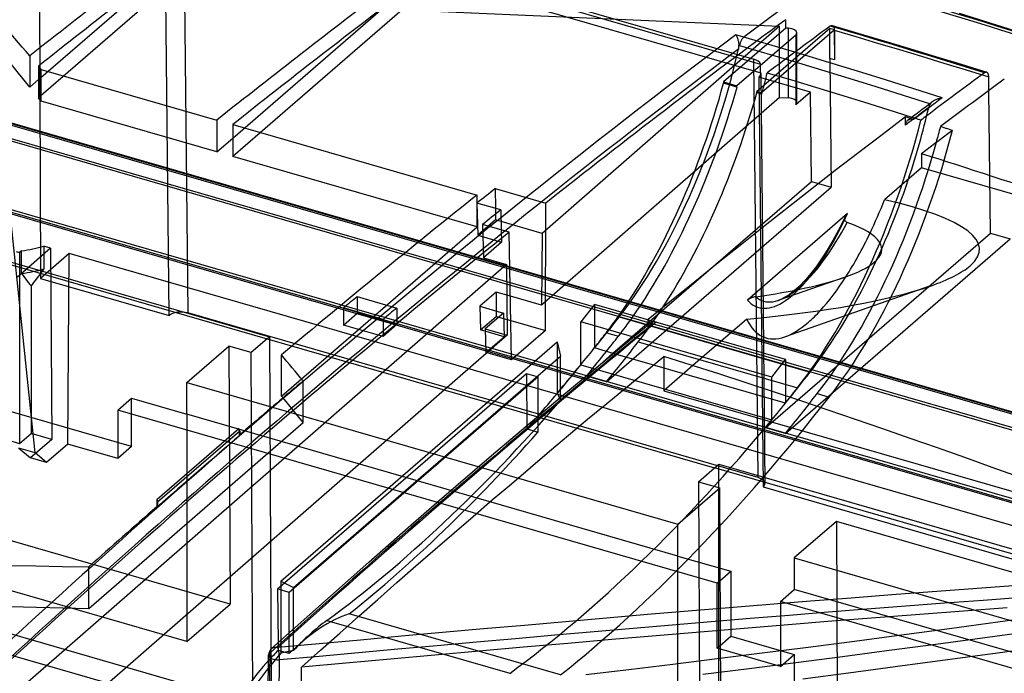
# Model space of a CAD drawing. Header units: millimetres. Extents: x -159 to 301, y 59 to 367.
# Tile 13 of 16: x 88 to 196, y 243 to 314. Entities that reach past the tile are written whole.
import ezdxf

# ---------------------------------------------------------------- set-up
doc = ezdxf.new("R2010")
doc.units = ezdxf.units.MM
doc.layers.add('MAIN-1', color=7, linetype='Continuous')
doc.layers.add('MAIN-2', color=7, linetype='Continuous')

msp = doc.modelspace()

# ---------------------------------------------------------------- linework, layer by layer
at = {"layer": 'MAIN-1'}
for p, q in [((89.54, 306.7), (76.4, 322.83)), ((172.19, 313.15), (172.18, 314.07)), ((177.02, 313.36), (177.06, 313.39)), ((177.06, 313.39), (177.11, 313.41)), ((177.11, 313.41), (177.15, 313.43)), ((177.15, 313.43), (177.19, 313.43)), ((177.19, 313.43), (177.22, 313.43)), ((177.22, 313.43), (177.26, 313.43)), ((177.26, 313.43), (180.08, 312.6)), ((172.19, 313.15), (165.38, 307.26)), ((173.27, 312.39), (166.85, 306.83)), ((172.49, 313.14), (172.19, 313.15)), ((173.27, 312.39), (173.27, 310.59)), ((173.4, 310.69), (173.4, 312.64)), ((180.08, 312.6), (182.9, 311.76)), ((182.9, 311.76), (185.72, 310.91)), ((89.54, 310.1), (89.54, 306.7)), ((185.72, 310.91), (188.54, 310.06)), ((188.54, 310.06), (191.35, 309.19)), ((90.49, 308.98), (90.53, 308.93)), ((90.49, 308.98), (90.49, 305.53)), ((191.35, 309.19), (194.16, 308.32)), ((90.53, 308.93), (90.58, 308.88)), ((90.58, 308.88), (90.62, 308.83)), ((90.62, 308.83), (90.66, 308.78)), ((90.66, 308.78), (90.7, 308.73)), ((90.7, 308.73), (90.75, 308.68)), ((90.75, 308.68), (90.79, 308.63)), ((90.79, 305.16), (90.79, 308.63)), ((90.79, 308.63), (109.99, 303.09)), ((170.15, 308.26), (172.8, 307.48)), ((193.95, 308.28), (193.91, 308.25)), ((193.99, 308.3), (193.95, 308.28)), ((194.02, 308.31), (193.99, 308.3)), ((194.06, 308.32), (194.02, 308.31)), ((194.09, 308.33), (194.06, 308.32)), ((194.12, 308.32), (194.09, 308.33)), ((194.16, 308.32), (194.12, 308.32)), ((194.18, 308.31), (194.16, 308.32)), ((194.21, 308.29), (194.18, 308.31)), ((194.23, 308.27), (194.21, 308.29)), ((194.26, 308.25), (194.23, 308.27)), ((194.28, 308.22), (194.26, 308.25)), ((194.3, 308.19), (194.28, 308.22)), ((194.31, 308.15), (194.3, 308.19)), ((194.33, 308.11), (194.31, 308.15)), ((194.34, 308.07), (194.33, 308.11)), ((194.35, 308.02), (194.34, 308.07)), ((194.36, 307.97), (194.35, 308.02)), ((194.37, 307.92), (194.36, 307.97)), ((194.37, 307.86), (194.37, 307.92)), ((89.54, 306.7), (90.49, 307.53)), ((165.38, 307.26), (165.39, 307.12)), ((165.38, 307.26), (166.85, 306.83)), ((166.85, 306.7), (165.39, 307.12)), ((166.85, 306.7), (166.85, 306.83)), ((169.8, 306.88), (169.02, 306.21)), ((172.8, 307.48), (175.43, 306.68)), ((194.37, 307.81), (194.37, 307.86)), ((194.39, 306.33), (194.37, 307.81)), ((169.02, 306.08), (169.02, 306.21)), ((169.02, 306.21), (169.54, 306.06)), ((169.54, 305.93), (169.02, 306.08)), ((169.54, 306.06), (169.58, 306.1)), ((169.54, 306.06), (169.54, 305.93)), ((175.43, 306.68), (178.07, 305.88)), ((178.07, 305.88), (180.7, 305.07)), ((90.79, 305.16), (90.49, 305.53)), ((109.99, 299.62), (90.79, 305.16)), ((180.7, 305.07), (183.33, 304.25)), ((187.88, 304.66), (187.86, 304.62)), ((187.9, 304.7), (187.88, 304.66)), ((187.91, 304.73), (187.9, 304.7)), ((187.93, 304.77), (187.91, 304.73)), ((187.95, 304.81), (187.93, 304.77)), ((187.97, 304.84), (187.95, 304.81)), ((187.99, 304.87), (187.97, 304.84)), ((187.99, 304.87), (188.03, 304.92)), ((188.03, 304.92), (188.06, 304.97)), ((188.06, 304.97), (188.11, 305.01)), ((188.11, 305.01), (188.15, 305.06)), ((188.15, 305.06), (188.2, 305.1)), ((188.2, 305.1), (188.26, 305.15)), ((183.33, 304.25), (185.96, 303.41)), ((187.83, 304.51), (187.82, 304.47)), ((187.84, 304.55), (187.83, 304.51)), ((187.85, 304.58), (187.84, 304.55)), ((187.86, 304.62), (187.85, 304.58)), ((109.99, 303.09), (109.99, 299.62)), ((111.73, 302.59), (138.43, 294.88)), ((111.73, 302.59), (111.73, 299.12)), ((185.28, 302.55), (185.28, 303.44)), ((185.29, 302.71), (185.28, 302.63)), ((185.28, 302.63), (185.28, 302.55)), ((185.31, 302.78), (185.29, 302.71)), ((185.34, 302.85), (185.31, 302.78)), ((185.37, 302.91), (185.34, 302.85)), ((185.42, 302.98), (185.37, 302.91)), ((185.46, 303.03), (185.42, 302.98)), ((185.52, 303.08), (185.46, 303.03)), ((185.57, 303.11), (185.52, 303.08)), ((185.63, 303.14), (185.57, 303.11)), ((185.7, 303.17), (185.63, 303.14)), ((185.77, 303.19), (185.7, 303.17)), ((185.84, 303.2), (185.77, 303.19)), ((185.91, 303.2), (185.84, 303.2)), ((185.99, 303.19), (185.91, 303.2)), ((186.07, 303.18), (185.99, 303.19)), ((186.14, 303.16), (186.07, 303.18)), ((186.15, 303.16), (186.14, 303.16)), ((186.16, 303.16), (186.15, 303.16)), ((186.15, 303.16), (186.15, 303.16)), ((186.15, 303.16), (186.15, 303.16)), ((186.17, 303.16), (186.16, 303.16)), ((186.16, 303.16), (186.16, 303.16)), ((189.12, 302.4), (189.3, 302.34)), ((189.3, 302.34), (189.48, 302.28)), ((189.43, 301.25), (189.92, 301.62)), ((189.48, 302.28), (189.67, 302.22)), ((189.67, 302.22), (189.85, 302.16)), ((189.85, 302.16), (190.04, 302.1)), ((189.92, 301.62), (190.4, 301.98)), ((190.04, 302.1), (190.22, 302.04)), ((190.22, 302.04), (190.4, 301.98)), ((109.99, 299.62), (111.73, 301.12)), ((187.98, 300.15), (188.46, 300.52)), ((188.46, 300.52), (188.95, 300.88)), ((188.95, 300.88), (189.43, 301.25)), ((187.01, 299.42), (187.49, 299.79)), ((187.01, 299.42), (187.01, 297.86)), ((187.49, 299.79), (187.98, 300.15)), ((135.23, 292.33), (111.73, 299.12)), ((187.01, 297.86), (182.98, 294.37)), ((219.66, 288.44), (187.01, 297.86)), ((140.42, 295.6), (145.94, 294.01)), ((140.42, 295.6), (140.44, 293.43)), ((141.02, 293.27), (138.42, 294.02)), ((145.92, 280.08), (145.94, 294.01)), ((141.02, 293.27), (141.08, 291.07)), ((178.94, 292.88), (168.01, 283.41)), ((178.9, 292.84), (178.85, 292.79)), ((178.89, 292.76), (178.94, 292.88)), ((178.94, 292.88), (178.9, 292.84)), ((145.55, 290.7), (141.06, 291.99)), ((178.61, 292.34), (178.6, 292.31)), ((178.6, 292.31), (178.6, 292.27)), ((178.6, 292.27), (178.61, 292.22)), ((178.62, 292.42), (178.61, 292.38)), ((178.61, 292.38), (178.61, 292.34)), ((178.61, 292.22), (178.62, 292.17)), ((178.64, 292.47), (178.62, 292.42)), ((178.62, 292.18), (178.67, 292.3)), ((178.62, 292.17), (178.64, 292.12)), ((178.66, 292.52), (178.64, 292.47)), ((178.64, 292.12), (178.68, 292.07)), ((178.69, 292.58), (178.66, 292.52)), ((178.67, 292.3), (178.73, 292.41)), ((178.68, 292.07), (178.72, 292.02)), ((178.72, 292.64), (178.69, 292.58)), ((178.76, 292.69), (178.72, 292.64)), ((178.72, 292.02), (178.78, 291.97)), ((178.73, 292.41), (178.78, 292.53)), ((178.81, 292.74), (178.76, 292.69)), ((178.78, 292.53), (178.83, 292.64)), ((178.78, 291.97), (178.85, 291.93)), ((178.85, 292.79), (178.81, 292.74)), ((178.83, 292.64), (178.89, 292.76)), ((178.85, 291.93), (178.91, 291.91)), ((141.94, 290.82), (139.02, 291.67)), ((142.2, 276.86), (141.94, 290.82)), ((145.55, 290.7), (145.47, 282.84)), ((178.58, 285.89), (171.43, 283.39)), ((125.33, 283.79), (129.66, 282.54)), ((125.33, 283.79), (125.33, 282.12)), ((145.47, 282.84), (142.07, 283.82)), ((168.01, 283.41), (168, 283.4)), ((168, 283.4), (168.2, 283.2)), ((168, 283.4), (168, 283.4)), ((168.03, 283.43), (168.01, 283.41)), ((168.01, 283.41), (168.01, 283.41)), ((168.01, 283.41), (168.01, 283.41)), ((168.01, 283.41), (168.01, 283.41)), ((168.01, 283.41), (168.01, 283.41)), ((168.01, 283.41), (168.01, 283.41)), ((168.06, 283.45), (168.03, 283.43)), ((168.1, 283.48), (168.06, 283.45)), ((168.13, 283.5), (168.1, 283.48)), ((168.18, 283.53), (168.13, 283.5)), ((168.23, 283.56), (168.18, 283.53)), ((168.2, 283.2), (168.4, 283.01)), ((168.28, 283.59), (168.23, 283.56)), ((168.35, 283.62), (168.28, 283.59)), ((168.42, 283.65), (168.35, 283.62)), ((168.5, 283.68), (168.42, 283.65)), ((168.58, 283.7), (168.5, 283.68)), ((168.66, 283.73), (168.58, 283.7)), ((168.75, 283.75), (168.66, 283.73)), ((168.82, 283.76), (168.75, 283.75)), ((168.9, 283.77), (168.82, 283.76)), ((168.9, 283.77), (169.1, 283.61)), ((169.1, 283.61), (169.3, 283.48)), ((169.3, 283.48), (169.52, 283.37)), ((169.52, 283.37), (169.75, 283.29)), ((169.75, 283.29), (170, 283.23)), ((170, 283.23), (170.25, 283.2)), ((170.25, 283.2), (170.51, 283.2)), ((170.51, 283.2), (170.77, 283.23)), ((170.77, 283.23), (171.05, 283.28)), ((171.05, 283.28), (171.33, 283.36)), ((171.33, 283.36), (171.35, 283.36)), ((171.35, 283.36), (171.36, 283.37)), ((171.36, 283.37), (171.38, 283.37)), ((171.38, 283.37), (171.4, 283.38)), ((171.4, 283.38), (171.41, 283.39)), ((171.41, 283.39), (171.43, 283.39)), ((171.52, 282.97), (171.83, 283.15)), ((171.83, 283.15), (172.16, 283.36)), ((172.16, 283.36), (172.51, 283.61)), ((172.51, 283.61), (172.87, 283.9)), ((128.16, 281.3), (123.83, 282.55)), ((151.28, 282.93), (151.28, 278.17)), ((168.4, 283.01), (168.62, 282.86)), ((168.62, 282.86), (168.84, 282.73)), ((168.84, 282.73), (169.09, 282.64)), ((169.09, 282.64), (169.34, 282.57)), ((169.34, 282.57), (169.6, 282.52)), ((169.6, 282.52), (169.87, 282.51)), ((169.87, 282.51), (170.14, 282.52)), ((170.14, 282.52), (170.4, 282.56)), ((170.4, 282.56), (170.67, 282.62)), ((170.67, 282.62), (170.94, 282.71)), ((170.94, 282.71), (171.22, 282.82)), ((171.22, 282.82), (171.52, 282.97)), ((142.12, 281.17), (145.92, 280.08)), ((167.91, 281.32), (162.04, 276.24)), ((145.92, 280.08), (142.2, 276.86)), ((147.18, 278.83), (147.18, 273.26)), ((153.33, 277.58), (151.28, 278.17)), ((117.06, 272.9), (117.06, 277.41)), ((152.17, 276.63), (153.29, 277.59)), ((156.77, 275.54), (158.86, 277.25)), ((161.85, 276.3), (158.86, 277.25)), ((164.85, 275.33), (161.85, 276.3)), ((116.62, 251.82), (143.82, 275.37)), ((145.1, 275.01), (117.9, 251.45)), ((143.82, 275.37), (145.1, 275.01)), ((145.1, 270.72), (145.1, 275.01)), ((154.69, 273.83), (156.77, 275.54)), ((167.84, 274.36), (164.85, 275.33)), ((152.61, 272.1), (154.69, 273.83)), ((170.83, 273.37), (167.84, 274.36)), ((117.22, 272.71), (117.06, 272.9)), ((173.83, 272.38), (170.83, 273.37)), ((176.82, 271.37), (173.83, 272.38)), ((150.52, 270.37), (152.61, 272.1)), ((179.81, 270.35), (176.82, 271.37)), ((148.43, 268.62), (150.52, 270.37)), ((182.8, 269.32), (179.81, 270.35)), ((103.45, 261.63), (112.37, 269.35)), ((185.79, 268.29), (182.8, 269.32)), ((103.49, 261.33), (112.49, 269.12)), ((112.49, 269.12), (112.49, 268.59)), ((146.35, 266.87), (148.43, 268.62)), ((188.78, 267.24), (185.79, 268.29)), ((191.77, 266.18), (188.78, 267.24)), ((144.26, 265.11), (146.35, 266.87)), ((194.76, 265.11), (191.77, 266.18)), ((142.18, 263.33), (144.26, 265.11)), ((197.75, 264.03), (194.76, 265.11)), ((140.09, 261.55), (142.18, 263.33)), ((103.41, 261.35), (103.41, 260.8)), ((103.41, 261.35), (103.49, 261.33)), ((103.49, 260.78), (103.41, 260.8)), ((103.49, 261.33), (103.49, 260.78)), ((138.01, 259.76), (140.09, 261.55)), ((135.92, 257.97), (138.01, 259.76)), ((133.84, 256.16), (135.92, 257.97)), ((131.75, 254.34), (133.84, 256.16)), ((129.67, 252.51), (131.75, 254.34)), ((127.58, 250.68), (129.67, 252.51)), ((116.62, 251.82), (116.67, 245.94)), ((117.9, 251.45), (116.62, 251.82)), ((117.9, 247.04), (117.9, 251.45)), ((125.49, 248.84), (127.58, 250.68)), ((123.41, 246.98), (125.49, 248.84)), ((186.83, 249.03), (182.03, 248.66)), ((191.62, 249.39), (186.83, 249.03)), ((196.4, 249.74), (191.62, 249.39)), ((195.37, 248.22), (200.74, 248.96)), ((172.43, 247.9), (167.63, 247.51)), ((177.23, 248.29), (172.43, 247.9)), ((182.03, 248.66), (177.23, 248.29)), ((190.07, 247.5), (195.37, 248.22)), ((121.32, 245.12), (123.41, 246.98)), ((158.01, 246.7), (153.18, 246.29)), ((162.82, 247.11), (158.01, 246.7)), ((167.63, 247.51), (162.82, 247.11)), ((179.7, 246.12), (184.85, 246.8)), ((184.85, 246.8), (190.07, 247.5)), ((148.35, 245.87), (143.5, 245.44)), ((153.18, 246.29), (148.35, 245.87)), ((169.62, 244.82), (174.63, 245.46)), ((174.63, 245.46), (179.7, 246.12)), ((115.64, 244.61), (115.65, 244.64)), ((115.64, 244.58), (115.64, 244.61)), ((115.65, 244.64), (115.66, 244.67)), ((115.66, 244.67), (115.68, 244.7)), ((115.78, 244.81), (115.68, 237.22)), ((115.68, 244.7), (115.7, 244.73)), ((115.7, 244.73), (115.72, 244.76)), ((115.72, 244.76), (115.74, 244.79)), ((115.74, 244.79), (115.78, 244.81)), ((115.78, 244.95), (115.79, 244.99)), ((115.78, 244.9), (115.78, 244.95)), ((115.78, 244.86), (115.78, 244.9)), ((115.78, 244.81), (115.78, 244.86)), ((115.79, 244.99), (115.8, 245.03)), ((115.8, 245.03), (115.82, 245.07)), ((115.82, 245.07), (115.83, 245.11)), ((115.83, 245.11), (115.85, 245.15)), ((115.85, 245.15), (115.87, 245.19)), ((115.87, 245.19), (115.9, 245.23)), ((115.9, 245.23), (115.93, 245.26)), ((115.93, 245.26), (115.96, 245.29)), ((115.96, 245.29), (115.96, 245.29)), ((115.96, 245.29), (115.96, 245.29)), ((115.96, 245.29), (115.96, 245.29)), ((115.96, 245.29), (115.96, 245.29)), ((115.96, 245.29), (115.96, 245.29)), ((115.96, 245.29), (115.96, 245.29)), ((119.24, 243.25), (121.32, 245.12)), ((133.8, 244.57), (128.95, 244.14)), ((138.65, 245.01), (133.8, 244.57)), ((143.5, 245.44), (138.65, 245.01)), ((164.69, 244.21), (169.62, 244.82)), ((194.54, 244.69), (189.31, 243.98)), ((199.85, 245.42), (194.54, 244.69)), ((124.09, 243.69), (119.24, 243.25)), ((128.95, 244.14), (124.09, 243.69)), ((155.03, 243.03), (159.82, 243.61)), ((159.82, 243.61), (164.69, 244.21)), ((189.31, 243.98), (184.15, 243.29)), ((119.19, 239.08), (119.24, 243.25)), ((150.31, 242.47), (155.03, 243.03)), ((179.06, 242.62), (174.04, 241.97)), ((184.15, 243.29), (179.06, 242.62))]:
    msp.add_line(p, q, dxfattribs=at)
for centre, major_axis, ratio, start_param, end_param in [((132.55, -1181.15), (-774.61, 1890.14), 0.352557, -0.81825, -0.805383), ((54.54, -1158.63), (-461.07, -1597.21), 0.433013, -2.617002, -2.595702), ((56.27, -1159.13), (461.07, 1597.21), 0.433013, 0.524591, 0.546826), ((76.02, -1164.83), (-461.07, -1597.21), 0.433013, -2.617002, -2.594474), ((184.66, -509.43), (-643.99, 718.53), 0.74116, -0.97266, -0.870913), ((77.75, -1165.33), (461.07, 1597.21), 0.433013, 0.5248, 0.547118), ((123.32, -1178.49), (-448.15, -1600.93), 0.437353, -2.631056, -2.599457), ((114.87, -1178.25), (461.75, 1599.54), 0.433013, 0.513266, 0.521536), ((182.17, -511.13), (641.75, -716.15), 0.741202, 2.247754, 2.268035), ((172.4, 312.64), (1, 0), 0.5, 0, 1.483531), ((172.4, 312.64), (1, 0), 0.5, -0.523599, 0), ((151.64, 310.13), (-11.77, -40.76), 0.433013, 1.596931, 1.649621), ((131.74, -1182.99), (-461.64, -1599.13), 0.43301, -2.628348, -2.620747), ((147.31, 311.38), (11.44, 40.85), 0.437353, -2.2408, -1.552445), ((133.86, -1183.6), (461.67, 1599.05), 0.432996, 0.513252, 0.521638), ((148.95, 310.9), (11.77, 40.76), 0.433013, -2.237261, -1.548905), ((151.12, 310.28), (-11.77, -40.76), 0.433013, 0.954353, 1.592687), ((151.64, 310.13), (-11.77, -40.76), 0.433013, 1.592687, 1.596931), ((170.25, 304.75), (-10.93, -37.87), 0.433013, 1.481329, 1.687676), ((100.7, -2222.3), (-781.01, -2721.29), 0.433739, -2.618635, -2.617425), ((100.7, -2222.3), (-781.01, -2721.29), 0.433739, -2.617423, -2.616837), ((170.69, 304.63), (-11.77, -40.76), 0.433013, 1.59848, 1.640866), ((163.44, -529.17), (631.75, -729.48), 0.750001, 2.237747, 2.256311), ((130.36, -1180.52), (-435.08, -1604.66), 0.441646, -2.603102, -2.600695), ((104.45, -1173.04), (-461.07, -1597.21), 0.433013, -2.594474, -2.568755), ((176.73, 299.02), (6.82, 19.71), 0.358258, -1.878584, -1.683598), ((147.97, 288.96), (-45.4, 0), 0.187227, 2.928679, 3.831835), ((132.96, -1181.27), (-435.08, -1604.66), 0.441646, -2.600695, -2.598286), ((147.97, 288.96), (-34.72, 0), 0.187227, 2.915189, 3.612575), ((123.32, -1178.49), (-448.15, -1600.93), 0.437353, -2.594641, -2.563765), ((147.97, 288.96), (-34.72, 0), 0.187227, 2.649811, 2.915189), ((147.97, 288.96), (-45.4, 0), 0.187227, 2.649848, 2.928679), ((147.97, 288.96), (-34.72, 0), 0.187227, 2.2178, 2.649811), ((176.73, 299.02), (6.82, 19.71), 0.358258, -2.450785, -2.165074), ((147.97, 288.96), (-45.4, 0), 0.187227, 2.025523, 2.649848), ((104.9, -1173.17), (461.07, 1597.21), 0.433013, 0.563428, 0.565233), ((109.23, -1174.42), (461.07, 1597.21), 0.433013, 0.563428, 0.565233), ((133.56, -1182.64), (-462.17, -1601.06), 0.433017, -2.581894, -2.532258), ((157.99, 280.13), (-0.654, 0.757), 0.75004, -0.021053, 0.714438), ((126.01, 439.2), (-57.79, -206.44), 0.437362, 0.771739, 0.807362), ((128.91, 438.37), (59.46, 205.97), 0.433013, -2.35015, -2.330929), ((132.55, -3565.42), (880.87, -4326.79), 0.326584, 2.592053, 2.593467), ((108.72, -1174.27), (-461.07, -1597.21), 0.433013, -2.56645, -2.560227), ((126.01, 439.2), (-57.79, -206.44), 0.437362, 0.748429, 0.76843), ((160.33, 608.18), (56.39, -413.74), 0.227772, -0.659224, -0.656869), ((123.32, -1178.49), (-448.15, -1600.93), 0.437353, -2.563765, -2.523647), ((111.8, 269.03), (0.677, 0.149), 0.61584, -0.134535, 0.464075), ((108.72, -1174.27), (-461.07, -1597.21), 0.433013, -2.560227, -2.558117), ((108.8, -1174.29), (461.07, 1597.21), 0.433013, 0.583567, 0.594394), ((103.66, 261.56), (-0.139, -0.48), 0.433013, -1.581408, -0.982795), ((103.3, 261.67), (0.121, -0.551), 0.249309, 0.848264, 1.446875), ((108.72, -1174.27), (-461.07, -1597.21), 0.433013, -2.547198, -2.538241), ((151.61, -1188.85), (3617.23, -99.6), 0.398353, 1.597147, 1.62267), ((118.22, 215.76), (9.48, 33.85), 0.437353, 0.717054, 1.260549)]:
    msp.add_ellipse(centre, major_axis=major_axis, ratio=ratio, start_param=start_param, end_param=end_param, dxfattribs=at)
at = {"layer": 'MAIN-2'}
for p, q in [((298.62, 241.75), (-19.1, 333.47)), ((-18.93, 333.53), (298.79, 241.81)), ((-18.8, 333.21), (263.65, 251.68)), ((90.55, 330.5), (90.69, 285.78)), ((106.33, 327.76), (106.8, 282)), ((263.7, 249.91), (-2.04, 326.62)), ((263.69, 250.2), (-1.79, 326.83)), ((104.75, 281.72), (104.3, 326.54)), ((90.1, 266.72), (84.34, 322.05)), ((90.49, 307.53), (106.94, 321.77)), ((108.95, 321.51), (90.49, 305.53)), ((258, 244.06), (-1.69, 319.02)), ((141.11, 317.72), (168.69, 309.76)), ((140.82, 317.47), (169.42, 309.21)), ((140.82, 316.52), (169.44, 308.26)), ((111.73, 301.12), (128.41, 315.57)), ((130.25, 315.16), (111.73, 299.12)), ((130.25, 315.16), (171.51, 313.35)), ((191.16, 314.77), (205.35, 310.31)), ((171.51, 313.35), (145.55, 290.7)), ((171.51, 305.56), (171.51, 313.35)), ((177.26, 313.43), (177.3, 313.41)), ((177.3, 313.41), (177.33, 313.39)), ((177.33, 313.39), (177.36, 313.37)), ((177.36, 313.37), (177.38, 313.33)), ((177.38, 313.33), (177.41, 313.29)), ((177.41, 313.29), (177.43, 313.25)), ((167.61, 312.16), (166.74, 312.41)), ((166.74, 312.41), (166.76, 312.37)), ((166.76, 312.37), (166.78, 312.33)), ((166.78, 312.33), (166.8, 312.29)), ((166.8, 312.29), (166.83, 312.24)), ((166.83, 312.24), (166.85, 312.19)), ((177.48, 312.94), (169.58, 306.1)), ((177, 313.12), (169.8, 306.88)), ((172.49, 305.52), (172.49, 313.14)), ((177, 309.83), (177, 313.12)), ((177.52, 312.97), (177, 313.12)), ((177.43, 313.25), (177.45, 313.2)), ((177.45, 313.2), (177.46, 313.14)), ((177.46, 313.14), (177.47, 313.08)), ((177.47, 313.08), (177.48, 313.01)), ((177.48, 313.01), (177.48, 312.94)), ((177.48, 312.94), (177.52, 312.97)), ((177.48, 312.94), (177.52, 309.68)), ((177.48, 312.93), (179.85, 312.23)), ((177.52, 312.97), (177.52, 309.68)), ((179.85, 312.23), (182.23, 311.52)), ((166.85, 312.19), (166.87, 312.13)), ((166.87, 312.13), (166.89, 312.08)), ((166.89, 312.08), (166.91, 312.02)), ((166.91, 312.02), (166.93, 311.95)), ((166.93, 311.95), (166.94, 311.89)), ((166.94, 311.89), (166.96, 311.82)), ((166.96, 311.82), (166.98, 311.75)), ((166.98, 311.75), (167, 311.67)), ((167, 311.67), (167.01, 311.6)), ((167.01, 311.6), (167.03, 311.52)), ((167.03, 311.52), (167.04, 311.44)), ((167.04, 311.44), (167.05, 311.36)), ((167.05, 311.36), (167.06, 311.28)), ((167.06, 311.22), (167.06, 311.28)), ((167.07, 311.27), (167.06, 311.28)), ((167.06, 311.16), (167.06, 311.22)), ((167.06, 311.1), (167.06, 311.16)), ((167.08, 311.27), (167.07, 311.27)), ((167.09, 311.27), (167.08, 311.27)), ((167.09, 311.26), (167.09, 311.27)), ((167.1, 311.26), (167.09, 311.26)), ((167.11, 311.26), (167.1, 311.26)), ((167.12, 311.26), (167.11, 311.26)), ((167.14, 311.31), (167.12, 311.26)), ((167.12, 311.26), (170.11, 310.38)), ((167.15, 311.37), (167.14, 311.31)), ((167.17, 311.43), (167.15, 311.37)), ((167.19, 311.49), (167.17, 311.43)), ((167.21, 311.55), (167.19, 311.49)), ((167.23, 311.61), (167.21, 311.55)), ((167.25, 311.66), (167.23, 311.61)), ((167.28, 311.72), (167.25, 311.66)), ((167.31, 311.77), (167.28, 311.72)), ((167.33, 311.83), (167.31, 311.77)), ((167.36, 311.87), (167.33, 311.83)), ((167.39, 311.92), (167.36, 311.87)), ((167.42, 311.97), (167.39, 311.92)), ((167.45, 312.01), (167.42, 311.97)), ((167.48, 312.05), (167.45, 312.01)), ((167.51, 312.08), (167.48, 312.05)), ((167.55, 312.11), (167.51, 312.08)), ((167.58, 312.14), (167.55, 312.11)), ((167.61, 312.16), (167.58, 312.14)), ((170.71, 311.25), (167.61, 312.16)), ((173.81, 310.33), (170.71, 311.25)), ((182.23, 311.52), (184.62, 310.8)), ((167.03, 310.86), (167.04, 310.92)), ((167.04, 310.92), (167.05, 310.98)), ((167.05, 310.98), (167.06, 311.04)), ((167.06, 311.04), (167.06, 311.1)), ((170.11, 310.38), (173.1, 309.5)), ((173.27, 310.59), (173.27, 304.77)), ((173.4, 305.02), (173.4, 310.69)), ((176.91, 309.39), (173.81, 310.33)), ((184.62, 310.8), (187.04, 310.07)), ((187.04, 310.07), (189.46, 309.32)), ((169.15, 264), (168.69, 309.76)), ((169.42, 309.08), (169.42, 309.21)), ((169.43, 308.94), (169.42, 309.08)), ((173.1, 309.5), (176.08, 308.6)), ((180.01, 308.44), (176.91, 309.39)), ((177, 309.83), (177.14, 295.75)), ((177.52, 309.68), (177, 309.83)), ((189.46, 309.32), (191.91, 308.57)), ((169.43, 308.8), (169.43, 308.94)), ((169.43, 308.67), (169.43, 308.8)), ((169.43, 308.53), (169.43, 308.67)), ((169.43, 308.39), (169.43, 308.53)), ((169.44, 308.26), (169.43, 308.39)), ((169.45, 308.17), (169.9, 263.35)), ((176.08, 308.6), (179.07, 307.68)), ((183.1, 307.48), (180.01, 308.44)), ((191.91, 308.57), (194.37, 307.81)), ((174.88, 306.16), (169.25, 307.79)), ((169.25, 307.79), (169.7, 262.97)), ((179.07, 307.68), (182.04, 306.76)), ((186.19, 306.5), (183.1, 307.48)), ((174.88, 306.16), (173.27, 304.77)), ((174.98, 296.37), (174.88, 306.16)), ((182.04, 306.76), (185.02, 305.82)), ((185.02, 305.82), (187.99, 304.87)), ((189.28, 305.51), (186.19, 306.5)), ((194.55, 290.72), (194.39, 306.33)), ((171.51, 305.56), (145.47, 282.84)), ((171.51, 305.56), (172.49, 305.52)), ((187.58, 304.63), (187.92, 304.89)), ((187.92, 304.89), (188.26, 305.15)), ((188.26, 305.15), (188.32, 305.19)), ((188.32, 305.19), (188.39, 305.23)), ((188.39, 305.23), (188.45, 305.27)), ((188.45, 305.27), (188.53, 305.31)), ((188.53, 305.31), (188.6, 305.35)), ((188.6, 305.35), (188.69, 305.38)), ((188.69, 305.38), (188.77, 305.41)), ((188.77, 305.41), (188.86, 305.44)), ((188.86, 305.44), (188.95, 305.46)), ((188.95, 305.46), (189.05, 305.48)), ((189.05, 305.48), (189.14, 305.49)), ((189.14, 305.49), (189.24, 305.51)), ((189.24, 305.51), (189.25, 305.51)), ((189.25, 305.51), (189.26, 305.51)), ((189.26, 305.51), (189.26, 305.51)), ((189.26, 305.51), (189.27, 305.51)), ((189.27, 305.51), (189.27, 305.51)), ((189.27, 305.51), (189.28, 305.51)), ((186.03, 303.47), (186.54, 303.85)), ((186.54, 303.85), (187.1, 304.28)), ((187.1, 304.28), (187.58, 304.63)), ((185.28, 303.44), (182.72, 301.49)), ((185.52, 303.08), (186.03, 303.47)), ((185.96, 303.41), (186.13, 303.36)), ((186.13, 303.36), (186.3, 303.31)), ((186.3, 303.31), (186.47, 303.25)), ((186.47, 303.25), (186.63, 303.2)), ((186.63, 303.2), (186.8, 303.15)), ((186.8, 303.15), (186.97, 303.09)), ((182.72, 301.49), (180.16, 299.53)), ((180.16, 299.53), (177.6, 297.56)), ((177.6, 297.56), (175.04, 295.57)), ((153.29, 277.59), (174.98, 296.37)), ((174.98, 296.37), (177.14, 295.75)), ((152.57, 274.47), (177.14, 295.75)), ((175.04, 295.57), (172.49, 293.57)), ((83.28, 294.05), (258.02, 243.61)), ((138.42, 294.02), (138.52, 290.5)), ((138.43, 291.41), (138.43, 294.88)), ((84.79, 293.79), (263.92, 242.08)), ((140.44, 293.43), (140.45, 292.17)), ((172.49, 293.57), (169.93, 291.55)), ((138.43, 291.41), (135.23, 292.33)), ((140.45, 292.17), (138.52, 290.5)), ((141.06, 291.99), (140.45, 292.17)), ((178.66, 292.52), (177.94, 291.06)), ((178.2, 291.33), (178.62, 292.18)), ((178.59, 291.33), (178.91, 291.91)), ((75.54, 290.7), (115.47, 279.18)), ((75.79, 290.92), (115.72, 279.4)), ((117.06, 272.9), (138.43, 291.41)), ((139.02, 291.67), (139.12, 288.02)), ((141.08, 291.07), (141.12, 289.75)), ((169.93, 291.55), (167.37, 289.52)), ((169.98, 269.45), (194.55, 290.72)), ((177.94, 291.06), (177.32, 289.91)), ((177.78, 290.51), (178.2, 291.33)), ((177.95, 290.22), (178.28, 290.77)), ((178.28, 290.77), (178.59, 291.33)), ((194.55, 290.72), (196.71, 290.1)), ((138.52, 290.5), (141.12, 289.75)), ((141.12, 289.75), (139.12, 288.02)), ((172.15, 268.82), (196.71, 290.1)), ((177.32, 289.91), (176.7, 288.87)), ((176.94, 289.01), (177.36, 289.74)), ((177.3, 289.17), (177.63, 289.69)), ((177.36, 289.74), (177.78, 290.51)), ((177.63, 289.69), (177.95, 290.22)), ((88.05, 288.71), (88.42, 288.61)), ((91.8, 289.08), (88.17, 285.93)), ((88.64, 288.79), (88.42, 288.61)), ((88.42, 288.61), (88.42, 267.73)), ((88.64, 286.31), (88.64, 288.79)), ((91.05, 289.3), (91.05, 286.81)), ((91.8, 289.08), (91.05, 289.3)), ((91.8, 289.08), (91.95, 268.16)), ((167.37, 289.52), (164.81, 287.48)), ((176.7, 288.87), (176.38, 288.35)), ((176.52, 288.32), (176.94, 289.01)), ((176.63, 288.17), (176.97, 288.66)), ((176.97, 288.66), (177.3, 289.17)), ((93.82, 288.49), (90.69, 285.78)), ((93.68, 267.66), (93.82, 288.49)), ((258.09, 241.08), (93.82, 288.49)), ((139.12, 288.02), (141.64, 287.29)), ((164.81, 287.48), (162.25, 285.42)), ((176.38, 288.35), (175.49, 287.06)), ((175.67, 287.05), (176.1, 287.66)), ((175.93, 287.22), (176.28, 287.69)), ((176.1, 287.66), (176.52, 288.32)), ((176.28, 287.69), (176.63, 288.17)), ((141.64, 287.29), (82.89, 236.03)), ((90.85, 286.53), (90.65, 286.26)), ((91.05, 286.81), (90.85, 286.53)), ((141.64, 287.29), (141.72, 279.56)), ((174.84, 285.95), (175.25, 286.48)), ((175.49, 287.06), (174.92, 286.32)), ((175.2, 286.34), (175.57, 286.77)), ((175.25, 286.48), (175.67, 287.05)), ((175.57, 286.77), (175.93, 287.22)), ((88.64, 286.31), (88.79, 286.09)), ((88.79, 286.09), (88.94, 285.88)), ((88.94, 285.88), (89.09, 285.68)), ((89.09, 285.68), (89.24, 285.49)), ((89.24, 285.49), (89.38, 285.3)), ((89.38, 285.3), (89.53, 285.13)), ((90.06, 285.47), (89.87, 285.21)), ((90.26, 285.73), (90.06, 285.47)), ((90.45, 285.99), (90.26, 285.73)), ((90.65, 286.26), (90.45, 285.99)), ((90.69, 285.78), (104.75, 281.72)), ((162.25, 285.42), (159.69, 283.35)), ((174.37, 285.66), (173.6, 284.87)), ((173.96, 285.05), (174.26, 285.34)), ((174.03, 285), (174.43, 285.46)), ((174.26, 285.34), (174.57, 285.65)), ((174.92, 286.32), (174.37, 285.66)), ((174.43, 285.46), (174.84, 285.95)), ((174.57, 285.65), (174.88, 285.98)), ((174.88, 285.98), (175.2, 286.34)), ((89.53, 285.13), (89.68, 284.96)), ((89.87, 285.21), (89.68, 284.96)), ((89.68, 284.96), (89.68, 268.82)), ((140.51, 284.27), (138.73, 282.73)), ((142.07, 283.82), (140.51, 284.27)), ((140.51, 284.27), (140.53, 281.63)), ((187.99, 284.95), (172.1, 279.39)), ((173.35, 284.63), (172.54, 283.99)), ((172.7, 284.05), (173.04, 284.28)), ((172.87, 283.9), (173.25, 284.22)), ((173.04, 284.28), (173.39, 284.56)), ((173.25, 284.22), (173.63, 284.59)), ((173.6, 284.87), (173.35, 284.63)), ((173.39, 284.56), (173.67, 284.79)), ((173.63, 284.59), (174.03, 285)), ((173.67, 284.79), (173.96, 285.05)), ((159.69, 283.35), (157.13, 281.27)), ((171.65, 283.48), (171.42, 283.39)), ((171.43, 283.39), (171.73, 283.51)), ((171.91, 283.6), (171.65, 283.48)), ((171.73, 283.51), (172.05, 283.66)), ((172.54, 283.99), (171.91, 283.6)), ((172.05, 283.66), (172.37, 283.84)), ((172.37, 283.84), (172.7, 284.05)), ((123.83, 282.55), (123.83, 280.67)), ((125.33, 282.12), (125.33, 281.97)), ((129.66, 282.54), (129.66, 280.72)), ((138.73, 282.73), (141.33, 281.98)), ((138.73, 282.73), (138.81, 280.15)), ((151.28, 282.93), (149.78, 281.02)), ((172.15, 276.91), (151.28, 282.93)), ((169.15, 264), (106.8, 282)), ((123.83, 280.67), (125.33, 281.97)), ((125.33, 281.97), (129.66, 280.72)), ((128.16, 281.3), (128.16, 279.42)), ((138.81, 280.15), (140.53, 281.63)), ((141.33, 281.98), (139.33, 280.25)), ((140.53, 281.63), (142.12, 281.17)), ((141.33, 281.98), (141.4, 279.4)), ((149.78, 276.34), (149.78, 281.02)), ((170.65, 274.99), (149.78, 281.02)), ((153.98, 281.56), (174.85, 275.53)), ((157.13, 280.38), (157.13, 281.27)), ((157.13, 281.27), (157.25, 281.23)), ((157.25, 281.23), (157.38, 281.19)), ((157.38, 281.19), (157.51, 281.15)), ((157.51, 281.15), (157.64, 281.11)), ((157.64, 281.11), (157.76, 281.07)), ((157.76, 281.07), (157.89, 281.03)), ((157.89, 281.03), (158.02, 280.98)), ((128.16, 279.42), (123.83, 280.67)), ((129.66, 280.72), (128.16, 279.42)), ((141.4, 279.4), (138.81, 280.15)), ((139.33, 280.25), (141.72, 279.56)), ((139.33, 280.25), (139.4, 277.66)), ((147.53, 272.76), (157.35, 280.89)), ((141.72, 279.56), (64.9, 212.54)), ((115.47, 279.18), (113.72, 277.66)), ((115.47, 279.18), (115.72, 279.4)), ((115.47, 279.18), (164.4, 265.05)), ((115.72, 279.4), (115.92, 238.7)), ((116.98, 252.67), (147.18, 278.83)), ((139.4, 277.66), (141.4, 279.4)), ((147.18, 278.83), (147.56, 277.27)), ((152.57, 279.84), (153.89, 279.46)), ((156.06, 278.83), (173.47, 273.81)), ((106.7, 274.39), (111.29, 278.36)), ((111.29, 278.36), (111.43, 250.17)), ((113.72, 277.66), (111.29, 278.36)), ((113.92, 236.97), (113.72, 277.66)), ((118.36, 251.98), (147.56, 277.27)), ((142.2, 276.86), (139.4, 277.66)), ((147.56, 272.43), (147.56, 277.27)), ((172.15, 272.15), (153.33, 277.58)), ((158.86, 277.25), (158.86, 273.48)), ((170.65, 274.99), (172.15, 276.91)), ((172.15, 276.91), (172.15, 272.15)), ((149.78, 276.34), (170.65, 270.31)), ((150.41, 275.1), (152.17, 276.63)), ((162.04, 276.24), (158.86, 273.48)), ((100.64, 267.39), (75.79, 274.56)), ((119.41, 270.01), (119.41, 274.57)), ((143.82, 275.37), (143.88, 269.32)), ((152.57, 274.47), (150.41, 275.1)), ((170.65, 270.31), (170.65, 274.99)), ((106.7, 270.92), (106.7, 274.39)), ((106.7, 274.39), (160.39, 258.89)), ((158.86, 273.48), (215.66, 257.09)), ((99.14, 271.37), (100.64, 272.67)), ((100.64, 267.39), (100.64, 272.67)), ((100.64, 272.67), (106.7, 270.92)), ((119.41, 270.01), (117.22, 272.71)), ((140.01, 266.4), (147.53, 272.76)), ((175.63, 273.18), (176.93, 272.81)), ((164.69, 252.45), (99.14, 271.37)), ((99.14, 271.37), (99.14, 266.09)), ((106.7, 270.92), (106.7, 246.07)), ((160.39, 255.42), (106.7, 270.92)), ((145.1, 268.97), (145.1, 270.72)), ((81.86, 269.63), (88.42, 267.73)), ((95.97, 249.7), (119.41, 270.01)), ((112.41, 269.14), (112.41, 268.61)), ((112.49, 269.12), (112.41, 269.14)), ((143.88, 269.32), (145.1, 268.97)), ((172.15, 268.82), (169.98, 269.45)), ((88.42, 267.73), (89.68, 268.82)), ((91.95, 268.16), (89.61, 266.14)), ((91.95, 268.16), (89.68, 268.82)), ((112.41, 268.61), (112.49, 268.59)), ((88.34, 267.22), (89.61, 266.14)), ((90.1, 266.72), (88.34, 267.22)), ((93.68, 267.66), (91.34, 265.64)), ((99.14, 266.09), (93.68, 267.66)), ((100.64, 267.39), (99.14, 266.09)), ((91.34, 265.64), (89.61, 266.14)), ((91.34, 265.64), (90.1, 266.72)), ((134.05, 261.29), (140.01, 266.4)), ((162.65, 263.54), (164.4, 265.05)), ((164.4, 265.05), (164.85, 265.45)), ((249.01, 240.63), (164.4, 265.05)), ((164.85, 265.45), (249.46, 241.02)), ((164.85, 224.57), (164.85, 265.45)), ((160.39, 258.89), (164.98, 262.86)), ((162.65, 263.54), (164.98, 262.86)), ((162.65, 263.54), (162.85, 222.84)), ((165.13, 233.81), (164.98, 262.86)), ((169.7, 262.97), (257.2, 237.71)), ((111.43, 250.17), (73.93, 260.99)), ((131.19, 258.81), (134.05, 261.29)), ((126.58, 254.75), (131.19, 258.81)), ((160.39, 255.42), (160.39, 258.89)), ((177.72, 259.19), (173.12, 255.21)), ((247.26, 239.11), (177.72, 259.19)), ((177.72, 259.19), (177.89, 225.04)), ((106.7, 246.07), (69.2, 256.89)), ((160.39, 255.42), (166.19, 253.75)), ((160.39, 224.59), (160.39, 255.42)), ((173.12, 255.21), (277.25, 225.15)), ((173.12, 255.21), (173.12, 251.75)), ((95.97, 249.7), (95.97, 254.21)), ((115.97, 245.31), (126.58, 254.75)), ((164.69, 252.45), (166.19, 253.75)), ((166.19, 253.75), (166.19, 246.65)), ((116.98, 252.67), (116.98, 244.78)), ((116.98, 252.67), (118.36, 251.98)), ((118.36, 245.08), (118.36, 251.98)), ((164.69, 245.35), (164.69, 252.45)), ((197.06, 252.17), (192.63, 251.85)), ((3.67, 251.84), (95.97, 249.7)), ((171.62, 250.45), (173.12, 251.75)), ((277.25, 221.69), (173.12, 251.75)), ((179.33, 250.83), (174.88, 250.48)), ((183.77, 251.18), (179.33, 250.83)), ((188.2, 251.52), (183.77, 251.18)), ((192.63, 251.85), (188.2, 251.52)), ((193.78, 250.61), (198.01, 250.92)), ((76, 250.22), (115.92, 238.7)), ((106.7, 246.07), (111.43, 250.17)), ((165.98, 249.76), (161.52, 249.38)), ((170.43, 250.12), (165.98, 249.76)), ((174.88, 250.48), (170.43, 250.12)), ((275.75, 220.39), (171.62, 250.45)), ((171.62, 250.45), (171.62, 243.35)), ((181.06, 249.64), (185.3, 249.97)), ((185.3, 249.97), (189.54, 250.29)), ((189.54, 250.29), (193.78, 250.61)), ((147.57, 242.42), (124.45, 249.1)), ((157.06, 249.01), (152.59, 248.62)), ((161.52, 249.38), (157.06, 249.01)), ((168.3, 248.61), (172.55, 248.96)), ((172.55, 248.96), (176.81, 249.31)), ((176.81, 249.31), (181.06, 249.64)), ((74, 248.49), (113.92, 236.97)), ((122, 248.37), (142, 242.6)), ((143.63, 247.84), (139.15, 247.45)), ((148.11, 248.24), (143.63, 247.84)), ((152.59, 248.62), (148.11, 248.24)), ((155.49, 247.54), (159.77, 247.9)), ((159.77, 247.9), (164.03, 248.26)), ((164.03, 248.26), (168.3, 248.61)), ((117.9, 244.75), (117.9, 247.04)), ((130.17, 246.64), (125.67, 246.23)), ((134.66, 247.05), (130.17, 246.64)), ((139.15, 247.45), (134.66, 247.05)), ((142.65, 246.42), (146.94, 246.79)), ((146.94, 246.79), (151.22, 247.17)), ((151.22, 247.17), (155.49, 247.54)), ((164.69, 245.35), (166.19, 246.65)), ((166.19, 246.65), (173.12, 244.65)), ((193.68, 246.48), (198.77, 247.18)), ((116.3, 245.45), (116.34, 245.45)), ((116.34, 245.45), (116.39, 245.45)), ((116.39, 245.45), (116.44, 245.45)), ((116.44, 245.45), (116.48, 245.45)), ((121.16, 245.82), (116.65, 245.41)), ((116.67, 245.94), (116.68, 245.1)), ((125.67, 246.23), (121.16, 245.82)), ((129.76, 245.26), (134.06, 245.65)), ((134.06, 245.65), (138.36, 246.04)), ((138.36, 246.04), (142.65, 246.42)), ((183.49, 245.11), (188.59, 245.79)), ((188.59, 245.79), (193.68, 246.48)), ((115.55, 237.41), (115.64, 244.58)), ((115.64, 244.54), (115.64, 244.58)), ((115.64, 244.58), (115.64, 244.58)), ((115.64, 244.58), (115.64, 244.58)), ((115.64, 244.58), (115.64, 244.58)), ((115.64, 244.58), (115.64, 244.58)), ((115.64, 244.58), (115.64, 244.58)), ((115.64, 244.58), (115.64, 244.58)), ((115.65, 244.51), (115.64, 244.54)), ((115.66, 244.48), (115.65, 244.51)), ((115.68, 244.44), (115.66, 244.48)), ((115.7, 244.41), (115.68, 244.44)), ((115.72, 244.38), (115.7, 244.41)), ((115.75, 244.35), (115.72, 244.38)), ((115.96, 245.29), (115.99, 245.32)), ((115.99, 245.32), (116.02, 245.35)), ((116.02, 245.35), (116.06, 245.37)), ((116.06, 245.37), (116.09, 245.39)), ((116.09, 245.39), (116.13, 245.41)), ((116.13, 245.41), (116.17, 245.42)), ((116.17, 245.42), (116.21, 245.43)), ((116.21, 245.43), (116.26, 245.44)), ((116.26, 245.44), (116.3, 245.45)), ((116.48, 245.45), (116.53, 245.44)), ((116.53, 245.44), (116.58, 245.43)), ((116.58, 245.43), (116.63, 245.42)), ((116.63, 245.42), (116.63, 245.42)), ((116.63, 245.42), (116.64, 245.42)), ((116.64, 245.42), (116.64, 245.42)), ((116.64, 245.42), (116.65, 245.41)), ((116.65, 245.41), (116.65, 245.41)), ((116.65, 245.41), (116.65, 245.41)), ((116.67, 245.37), (116.65, 245.41)), ((116.68, 245.33), (116.67, 245.37)), ((116.69, 245.29), (116.68, 245.33)), ((117.9, 244.75), (116.68, 245.1)), ((116.71, 245.24), (116.69, 245.29)), ((116.72, 245.19), (116.71, 245.24)), ((116.73, 245.13), (116.72, 245.19)), ((116.74, 245.07), (116.73, 245.13)), ((116.75, 245.01), (116.74, 245.07)), ((116.76, 244.95), (116.75, 245.01)), ((116.77, 244.89), (116.76, 244.95)), ((116.78, 244.82), (116.77, 244.89)), ((116.79, 244.75), (116.78, 244.82)), ((116.8, 244.69), (116.79, 244.75)), ((116.81, 244.62), (116.8, 244.69)), ((116.81, 244.55), (116.81, 244.62)), ((116.82, 244.48), (116.81, 244.55)), ((116.82, 244.41), (116.82, 244.48)), ((116.83, 244.34), (116.82, 244.41)), ((116.83, 244.09), (121.15, 244.48)), ((121.15, 244.48), (125.46, 244.87)), ((125.46, 244.87), (129.76, 245.26)), ((171.62, 243.35), (164.69, 245.35)), ((171.62, 243.35), (173.12, 244.65)), ((173.12, 244.65), (173.12, 220.92)), ((173.29, 243.79), (178.39, 244.45)), ((178.39, 244.45), (183.49, 245.11)), ((115.79, 244.32), (115.75, 244.35)), ((115.83, 244.29), (115.79, 244.32)), ((116.75, 237.36), (116.83, 244.09)), ((116.83, 244.28), (116.83, 244.34)), ((116.83, 244.21), (116.83, 244.28)), ((116.83, 244.15), (116.83, 244.21)), ((116.83, 244.09), (116.83, 244.15)), ((168.19, 243.14), (173.29, 243.79)), ((163.1, 242.51), (168.19, 243.14))]:
    msp.add_line(p, q, dxfattribs=at)
msp.add_arc((116.64, 244.56), 1, 131.776, 179.2769, dxfattribs=at)
for centre, major_axis, ratio, start_param, end_param in [((112.7, -1175.42), (462.18, 1601.05), 0.433013, 0.511064, 0.522055), ((184.2, -509.84), (644.65, -719.27), 0.74116, 2.168933, 2.27068), ((111.83, -1175.17), (-462.18, -1601.05), 0.433013, -2.619538, -2.561218), ((112.7, -1175.42), (461.91, 1600.09), 0.433013, 0.522704, 0.622331), ((149.38, 310.78), (10.93, 37.87), 0.433013, -2.318385, -1.44418), ((167.94, 309.11), (1.5, 0), 0.500038, 0.145215, 1.047087), ((167.95, 308.16), (1.5, 0), 0.500038, -0.523709, 0.005041), ((167.95, 308.16), (1.5, 0), 0.500038, 0.005041, 0.129004), ((172.4, 305.02), (-1, 0), 0.5, 3.141593, 4.625123), ((172.4, 305.02), (-1, 0), 0.5, 2.617994, 3.141593), ((133.77, -1182.53), (463.08, 1601.6), 0.432812, 0.522317, 0.526062), ((168.52, 305.25), (11.77, 40.76), 0.433013, -2.318385, -1.499069), ((168.24, -524.23), (-640.65, 725.86), 0.744911, -0.891184, -0.890123), ((131.74, -1182.99), (-461.64, -1599.13), 0.43301, -2.620747, -2.619984), ((171.99, 304.25), (11.77, 40.76), 0.433013, -2.318385, -1.501803), ((170.69, 304.63), (-11.77, -40.76), 0.433013, 0.823208, 1.59848), ((170.25, 304.75), (-10.93, -37.87), 0.433013, 0.823208, 1.481329), ((176.73, 299.02), (6.82, 19.71), 0.358258, -2.165074, -1.878584), ((85.3, 294.48), (-11.85, 0), 0.5, 1.856917, 2.077257), ((85.3, 291.99), (11.85, 0), 0.5, -1.284675, -1.064336), ((106.05, 281.35), (1.5, 0), 0.500038, 1.047088, 2.617884), ((147.31, 311.38), (11.44, 40.85), 0.437353, -2.321924, -2.2408), ((151.12, 310.28), (-11.77, -40.76), 0.433013, 0.823208, 0.954353), ((176.73, 299.02), (6.82, 19.71), 0.358258, -2.586755, -2.450785), ((134.45, -1182.9), (462.45, 1602.02), 0.433017, 0.559716, 0.609334), ((129.35, 438.25), (58.63, 203.09), 0.433013, -2.34451, -2.318385), ((148.95, 310.9), (11.77, 40.76), 0.433013, -2.318385, -2.237261), ((157.99, 280.13), (-0.654, 0.757), 0.75004, -0.856351, -0.021053), ((157.99, 280.13), (-0.654, 0.757), 0.75004, -0.883353, -0.856351), ((176.73, 299.02), (6.82, 19.71), 0.358258, 2.793274, 3.418125), ((176.73, 299.02), (6.82, 19.71), 0.358258, -2.865061, -2.586755), ((126.01, 439.2), (-57.79, -206.44), 0.437362, 0.807362, 0.819701), ((131.08, 437.75), (-59.46, -205.97), 0.433013, 0.789904, 0.823208), ((128.91, 438.37), (59.46, 205.97), 0.433013, -2.330929, -2.318385), ((129.35, 438.25), (58.63, 203.09), 0.433013, -2.38401, -2.358996), ((128.91, 438.37), (59.46, 205.97), 0.433013, -2.351689, -2.35015), ((150.22, 432.22), (-58.63, -203.09), 0.433013, 0.797083, 0.823208), ((111.83, -1175.17), (-462.18, -1601.05), 0.433013, -2.561218, -2.519262), ((126.01, 439.2), (-57.79, -206.44), 0.437362, 0.76843, 0.771739), ((148.49, 432.72), (59.46, 205.97), 0.433013, -2.351689, -2.318385), ((130.22, 438), (58.63, 203.09), 0.433013, -2.63144, -2.388807), ((160.33, 608.18), (56.39, -413.74), 0.227772, -0.656869, -0.655798), ((151.95, 431.72), (59.46, 205.97), 0.433013, -2.594456, -2.318385), ((150.65, 432.1), (-59.46, -205.97), 0.433013, 0.789904, 0.823208), ((150.22, 432.22), (-58.63, -203.09), 0.433013, 0.510152, 0.782597), ((126.01, 439.2), (-57.79, -206.44), 0.437362, 0.736794, 0.748429), ((112.16, 268.93), (0.139, 0.48), 0.433013, -0.982792, -0.384183), ((128.83, 438.4), (-59.46, -205.97), 0.433013, 0.547137, 0.740305), ((168.4, 263.35), (1.5, 0), 0.500038, 0.004819, 1.047088), ((168.4, 263.35), (1.5, 0), 0.500038, -0.523709, 0.004819), ((119.17, 215.49), (9.75, 33.77), 0.433013, 0.282672, 0.660613), ((120.56, 215.09), (-10.29, -35.64), 0.433013, -2.63144, -2.434704), ((119.68, 215.34), (-10.29, -35.64), 0.433013, -2.40734, -1.610998), ((118.22, 215.76), (9.48, 33.85), 0.437353, 0.657074, 0.717054), ((124.38, 213.99), (50.3, 10.98), 0.615084, 1.556199, 1.583564), ((116.64, 244.56), (-1, 0.013), 0.483178, 0.625823, 1.768988)]:
    msp.add_ellipse(centre, major_axis=major_axis, ratio=ratio, start_param=start_param, end_param=end_param, dxfattribs=at)

doc.saveas('drawing.dxf')
